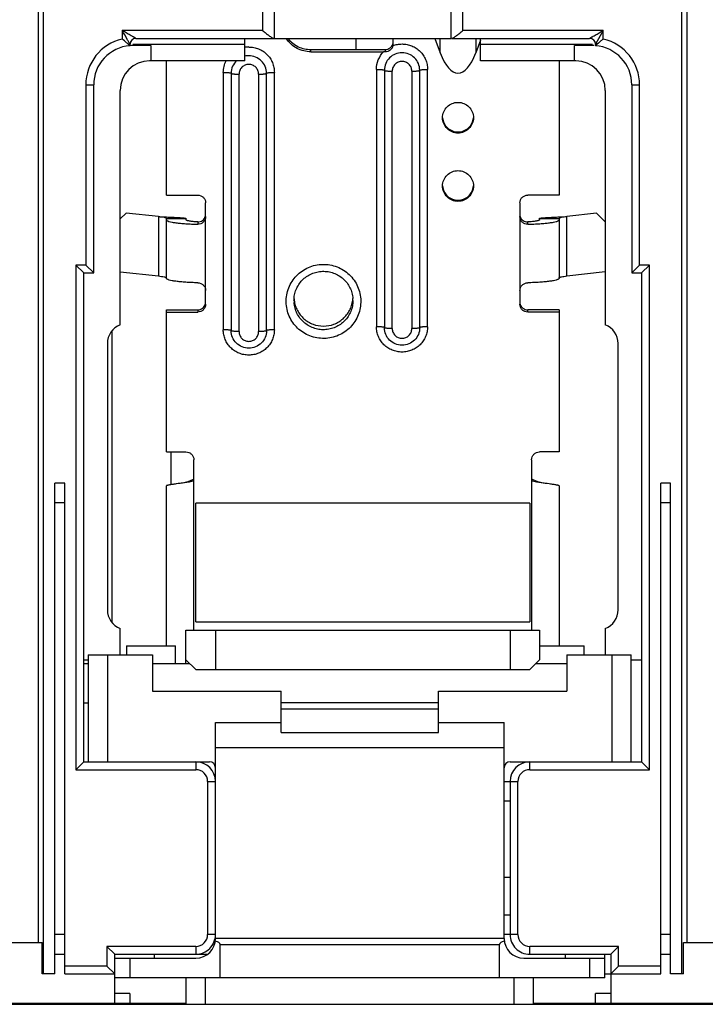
# Model space of a CAD drawing. Header units: millimetres. Extents: x 16 to 121, y 32 to 156.
# Tile 2 of 5: x 51 to 86, y 32 to 82. Entities that reach past the tile are written whole.
import ezdxf

# ---------------------------------------------------------------- set-up
doc = ezdxf.new("R2010")
doc.units = ezdxf.units.MM
doc.header["$LTSCALE"] = 12.224476
doc.layers.get('0').update_dxf_attribs({"linetype": 'CONTINUOUS'})

msp = doc.modelspace()

# ---------------------------------------------------------------- linework, layer by layer
at = {"color": 7}
for p, q in [((63.586, 81.324), (63.586, 87.124)), ((72.586, 81.324), (72.586, 87.124)), ((51.58, 35.274), (51.58, 82.824)), ((51.836, 33.674), (51.836, 82.824)), ((62.986, 82.824), (62.986, 81.724)), ((73.186, 81.724), (73.186, 82.824)), ((84.336, 33.674), (84.336, 82.824)), ((84.593, 82.824), (84.593, 35.274)), ((55.836, 81.724), (55.836, 81.29)), ((62.986, 81.724), (55.836, 81.724)), ((56.536, 81.324), (72.586, 81.324)), ((62.086, 80.174), (62.086, 81.324)), ((67.736, 81.324), (67.736, 80.755)), ((69.636, 81.036), (69.636, 81.324)), ((71.749, 81.324), (72.03, 80.585)), ((72.03, 80.585), (72.03, 81.324)), ((72.621, 81.324), (79.636, 81.324)), ((80.336, 81.724), (73.186, 81.724)), ((73.842, 81.324), (73.842, 80.585)), ((74.086, 80.174), (74.086, 81.324)), ((80.336, 81.724), (79.936, 81.024)), ((80.336, 81.29), (80.336, 81.724)), ((56.236, 81.024), (56.175, 81.131)), ((56.236, 80.948), (56.236, 81.024)), ((56.386, 81.024), (62.086, 81.024)), ((57.297, 80.954), (56.386, 80.954)), ((57.297, 80.954), (57.297, 80.174)), ((65.447, 80.755), (69.236, 80.755)), ((65.447, 80.639), (65.447, 80.755)), ((69.236, 80.755), (69.236, 80.638)), ((74.086, 81.226), (73.842, 80.585)), ((74.086, 81.024), (79.786, 81.024)), ((79.786, 80.954), (78.876, 80.954)), ((78.876, 80.174), (78.876, 80.954)), ((79.936, 81.024), (79.936, 80.948)), ((79.974, 80.982), (79.936, 80.948)), ((79.951, 80.961), (79.936, 80.948)), ((65.447, 80.639), (69.148, 80.639)), ((62.086, 80.174), (57.236, 80.174)), ((58.086, 73.339), (58.086, 80.174)), ((68.786, 79.745), (68.786, 66.634)), ((71.386, 66.634), (71.386, 79.745)), ((78.936, 80.174), (74.086, 80.174)), ((78.086, 80.174), (78.086, 73.339)), ((60.986, 79.591), (60.986, 66.481)), ((61.386, 79.545), (61.386, 66.434)), ((61.786, 66.387), (61.786, 79.498)), ((62.786, 79.499), (62.786, 66.387)), ((63.186, 66.434), (63.186, 79.545)), ((63.586, 66.48), (63.586, 79.591)), ((69.186, 79.699), (69.186, 66.588)), ((69.586, 66.541), (69.586, 79.652)), ((70.586, 79.653), (70.586, 66.541)), ((70.986, 66.588), (70.986, 79.699)), ((53.986, 78.954), (53.986, 69.774)), ((53.986, 78.954), (54.386, 78.954)), ((54.386, 69.374), (54.386, 78.954)), ((81.786, 78.954), (82.186, 78.954)), ((81.786, 78.954), (81.786, 69.374)), ((82.186, 69.774), (82.186, 78.954)), ((55.736, 66.724), (55.736, 78.674)), ((80.436, 78.674), (80.436, 66.724)), ((58.086, 73.339), (59.686, 73.339)), ((78.086, 73.339), (76.486, 73.339)), ((60.086, 67.777), (60.086, 72.941)), ((76.086, 72.941), (76.086, 67.777)), ((56.036, 72.424), (55.736, 72.124)), ((57.686, 72.242), (56.036, 72.424)), ((57.686, 72.242), (57.686, 69.221)), ((79.987, 72.42), (78.486, 72.245)), ((78.486, 69.224), (78.486, 72.245)), ((80.436, 71.97), (79.987, 72.42)), ((58.086, 72.151), (59.086, 72.151)), ((58.086, 69.101), (58.086, 72.151)), ((59.086, 72.151), (59.086, 72.081)), ((59.686, 71.975), (59.686, 71.854)), ((76.486, 71.854), (76.486, 71.975)), ((77.086, 72.151), (78.086, 72.151)), ((77.086, 72.081), (77.086, 72.151)), ((78.086, 72.151), (78.086, 69.101)), ((53.486, 69.774), (53.886, 69.374)), ((53.986, 69.774), (53.486, 69.774)), ((53.486, 69.774), (53.486, 44.074)), ((53.986, 69.774), (54.386, 69.374)), ((81.786, 69.374), (82.186, 69.774)), ((82.686, 69.774), (82.186, 69.774)), ((82.286, 69.374), (82.686, 69.774)), ((82.686, 44.074), (82.686, 69.774)), ((53.886, 69.374), (54.386, 69.374)), ((53.886, 44.474), (53.886, 69.374)), ((55.736, 69.437), (57.686, 69.221)), ((78.486, 69.224), (80.436, 69.452)), ((81.786, 69.374), (82.286, 69.374)), ((82.286, 69.374), (82.286, 44.474)), ((58.086, 67.495), (59.686, 67.495)), ((58.086, 60.256), (58.086, 67.495)), ((58.086, 67.379), (59.686, 67.379)), ((59.686, 67.495), (59.686, 67.379)), ((78.086, 67.495), (76.486, 67.495)), ((76.486, 67.379), (76.486, 67.495)), ((78.086, 67.379), (76.486, 67.379)), ((78.086, 67.495), (78.086, 60.256)), ((55.336, 51.585), (55.336, 66.413)), ((55.086, 65.787), (55.086, 52.21)), ((81.086, 52.21), (81.086, 65.787)), ((58.086, 60.256), (59.086, 60.256)), ((58.336, 58.591), (58.336, 60.256)), ((78.086, 60.256), (77.086, 60.256)), ((59.486, 51.176), (59.486, 59.858)), ((76.686, 59.858), (76.686, 51.176)), ((59.413, 58.836), (59.486, 58.882)), ((76.686, 58.882), (76.76, 58.836)), ((52.911, 58.674), (52.411, 58.674)), ((52.411, 33.674), (52.411, 58.674)), ((52.911, 33.674), (52.911, 58.674)), ((58.086, 50.374), (58.086, 58.531)), ((78.086, 58.531), (78.086, 50.374)), ((83.761, 58.674), (83.261, 58.674)), ((83.261, 33.674), (83.261, 58.674)), ((83.761, 33.674), (83.761, 58.674)), ((52.411, 57.674), (52.911, 57.674)), ((83.261, 57.674), (83.761, 57.674)), ((76.586, 57.652), (59.586, 57.652)), ((59.586, 51.61), (59.586, 57.652)), ((76.586, 57.652), (76.586, 51.61)), ((55.736, 49.924), (55.736, 51.274)), ((59.086, 51.176), (77.086, 51.176)), ((59.086, 49.474), (59.086, 51.176)), ((59.586, 51.61), (76.586, 51.61)), ((60.586, 51.176), (60.586, 49.176)), ((75.586, 51.176), (75.586, 49.176)), ((77.086, 51.176), (77.086, 49.676)), ((80.436, 51.274), (80.436, 49.924)), ((56.061, 50.374), (58.561, 50.374)), ((56.061, 50.374), (56.061, 49.924)), ((58.561, 49.474), (58.561, 50.374)), ((77.086, 50.374), (79.361, 50.374)), ((79.361, 49.924), (79.361, 50.374)), ((53.886, 49.674), (54.111, 49.674)), ((54.111, 49.924), (57.386, 49.924)), ((54.111, 49.924), (54.111, 44.474)), ((55.111, 44.474), (55.111, 49.924)), ((57.386, 49.924), (57.386, 48.074)), ((59.086, 49.676), (59.586, 49.176)), ((77.086, 49.676), (76.586, 49.176)), ((78.486, 49.924), (81.761, 49.924)), ((78.486, 49.924), (78.486, 48.074)), ((80.761, 49.924), (80.761, 44.474)), ((81.761, 44.474), (81.761, 49.924)), ((81.761, 49.674), (82.286, 49.674)), ((53.886, 49.474), (54.111, 49.474)), ((57.386, 49.474), (59.289, 49.474)), ((59.586, 49.176), (76.586, 49.176)), ((76.883, 49.474), (78.486, 49.474)), ((57.386, 48.074), (63.936, 48.074)), ((63.936, 45.974), (63.936, 48.074)), ((71.936, 48.074), (78.486, 48.074)), ((71.936, 45.974), (71.936, 48.074)), ((53.886, 47.474), (54.111, 47.474)), ((71.936, 47.474), (63.936, 47.474)), ((63.936, 47.174), (71.936, 47.174)), ((60.586, 46.474), (63.936, 46.474)), ((60.586, 35.474), (60.586, 46.474)), ((71.936, 46.474), (75.286, 46.474)), ((75.286, 35.474), (75.286, 46.474)), ((63.936, 45.974), (71.936, 45.974)), ((60.586, 45.204), (75.286, 45.204)), ((53.886, 44.474), (53.486, 44.074)), ((53.886, 44.474), (60.286, 44.474)), ((59.586, 44.474), (59.586, 44.074)), ((75.586, 44.474), (82.286, 44.474)), ((76.586, 44.074), (76.586, 44.474)), ((82.686, 44.074), (82.286, 44.474)), ((53.486, 44.074), (59.586, 44.074)), ((76.586, 44.074), (82.686, 44.074)), ((60.186, 43.474), (60.586, 43.474)), ((60.186, 43.474), (60.186, 35.674)), ((75.286, 43.474), (75.986, 43.474)), ((75.586, 43.474), (75.586, 35.674)), ((75.986, 35.674), (75.986, 43.474)), ((75.586, 42.474), (75.286, 42.474)), ((75.586, 38.574), (75.286, 38.574)), ((75.286, 36.674), (75.586, 36.674)), ((52.911, 35.674), (52.411, 35.674)), ((60.586, 35.674), (60.186, 35.674)), ((75.986, 35.674), (75.286, 35.674)), ((83.761, 35.674), (83.261, 35.674)), ((49.415, 35.274), (51.758, 35.274)), ((51.758, 33.674), (51.758, 35.274)), ((75.286, 35.474), (60.586, 35.474)), ((60.826, 35.174), (75.046, 35.174)), ((60.826, 33.474), (60.826, 35.174)), ((75.046, 33.474), (75.046, 35.174)), ((84.415, 35.274), (86.758, 35.274)), ((84.415, 33.674), (84.415, 35.274)), ((52.411, 34.674), (52.911, 34.674)), ((59.586, 35.074), (55.061, 35.074)), ((55.061, 35.074), (55.461, 34.674)), ((55.061, 35.074), (55.061, 34.074)), ((55.461, 34.674), (60.152, 34.674)), ((55.461, 32.174), (55.461, 34.674)), ((57.461, 34.674), (57.461, 34.474)), ((59.586, 35.074), (59.586, 34.674)), ((81.111, 35.074), (76.586, 35.074)), ((76.586, 34.674), (76.586, 35.074)), ((76.586, 34.674), (80.711, 34.674)), ((78.411, 34.474), (78.411, 34.674)), ((80.411, 33.474), (80.411, 34.674)), ((81.111, 35.074), (80.711, 34.674)), ((80.711, 34.674), (80.711, 32.174)), ((81.111, 34.074), (81.111, 35.074)), ((83.261, 34.674), (83.761, 34.674)), ((55.461, 34.474), (59.586, 34.474)), ((56.245, 33.474), (56.245, 34.474)), ((76.286, 34.474), (80.411, 34.474)), ((79.628, 34.474), (79.628, 33.474)), ((52.411, 33.674), (51.758, 33.674)), ((55.061, 34.074), (52.911, 34.074)), ((52.911, 33.674), (55.461, 33.674)), ((55.461, 33.674), (55.061, 34.074)), ((80.411, 33.674), (83.261, 33.674)), ((81.111, 34.074), (80.711, 33.674)), ((83.261, 34.074), (81.111, 34.074)), ((84.415, 33.674), (83.761, 33.674)), ((80.411, 33.474), (55.461, 33.474)), ((59.086, 33.474), (59.086, 32.124)), ((60.086, 32.124), (60.086, 33.474)), ((75.786, 33.474), (75.786, 32.124)), ((76.786, 32.124), (76.786, 33.474)), ((56.232, 32.674), (55.461, 32.674)), ((56.232, 32.674), (56.232, 32.174)), ((80.711, 32.674), (79.941, 32.674)), ((79.941, 32.174), (79.941, 32.674)), ((15.736, 32.124), (120.436, 32.124)), ((41.786, 32.174), (59.086, 32.174)), ((76.786, 32.174), (94.086, 32.174))]:
    msp.add_line(p, q, dxfattribs=at)
for points in [[(59.413, 58.836), (59.173, 58.741), (58.969, 58.692), (58.588, 58.627)], [(77.585, 58.627), (77.204, 58.692), (76.999, 58.741), (76.76, 58.836)]]:
    msp.add_lwpolyline(points, dxfattribs=at)
for centre, radius, start, end in [((56.386, 78.954), 2.4, 103.2487, 180), ((56.536, 81.024), 0.3, 90, 180), ((79.636, 81.024), 0.3, 360, 90), ((79.786, 78.954), 2.4, 0, 76.7514), ((56.386, 78.954), 2, 94.3012, 180), ((56.386, 78.954), 2, 90, 94.2517), ((62.287, 79.571), 1.312, 90.0196, 99.0553), ((69.241, 81.036), 0.396, 347.8622, 359.982), ((79.786, 78.954), 2, 87.6098, 90), ((79.786, 78.954), 2, 0, 85.6988), ((62.287, 79.528), 0.91, 90.0315, 103.1773), ((69.147, 73.606), 7.033, 89.2753, 89.9929), ((57.236, 78.674), 1.5, 90, 180), ((78.936, 78.674), 1.5, 0, 90), ((66.067, 67.972), 1.48, 180.0006, 184.0059), ((66.072, 68.159), 1.486, 183.7738, 186.9472), ((66.102, 68.159), 1.485, 353.0563, 356.8953), ((66.106, 67.972), 1.48, 0.0006, 4.0059), ((56.086, 65.787), 1, 110.4873, 180), ((80.086, 65.787), 1, 0, 69.5127), ((56.086, 52.21), 1, 180, 249.5127), ((80.086, 52.21), 1, 290.4873, 360), ((59.586, 43.474), 1, 0, 90), ((60.286, 44.174), 0.3, 0, 90), ((75.586, 44.174), 0.3, 90, 180), ((76.586, 43.474), 1, 90, 180), ((59.586, 43.474), 0.6, 359.9991, 90.0021), ((76.586, 43.474), 0.6, 89.9991, 180.0021), ((59.586, 35.674), 1, 270, 0.002), ((59.586, 35.674), 0.6, 269.9991, 0.0021), ((76.586, 35.674), 1, 179.9977, 270), ((76.586, 35.674), 0.6, 179.9991, 270.0021), ((59.586, 35.474), 1, 270, 360), ((76.286, 35.474), 1, 180, 270)]:
    msp.add_arc(centre, radius, start, end, dxfattribs=at)
for centre, major_axis, ratio, start_param, end_param in [((72.936, 83.886), (0, 4.33), 0.323297, 2.437793, 3.845393), ((59.473, 35.174), (1.353, 0), 0.221695, 0, 0.615174), ((76.4, 35.174), (1.353, 0), 0.221695, 2.526418, 3.141593)]:
    msp.add_ellipse(centre, major_axis=major_axis, ratio=ratio, start_param=start_param, end_param=end_param, dxfattribs=at)
for points, knots in [([(56.536, 81.324), (56.535, 81.324), (56.533, 81.326), (56.527, 81.329), (56.518, 81.334), (56.5, 81.344), (56.472, 81.36), (56.434, 81.382), (56.392, 81.406), (56.331, 81.441), (56.25, 81.487), (56.149, 81.545), (56.046, 81.604), (55.942, 81.664), (55.872, 81.704), (55.836, 81.724)], [0, 0, 0, 0, 0.00346, 0.011973, 0.025191, 0.042749, 0.088541, 0.143813, 0.204555, 0.269448, 0.407538, 0.551745, 0.699535, 0.849355, 1, 1, 1, 1]), ([(56.175, 81.131), (56.149, 81.176), (56.036, 81.373), (55.924, 81.571), (55.836, 81.724)], [0, 0, 0, 0, 0.227574, 1, 1, 1, 1]), ([(56.126, 81.047), (56.105, 81.066), (56.01, 81.149), (55.913, 81.229), (55.836, 81.29)], [0, 0, 0, 0, 0.225109, 1, 1, 1, 1]), ([(62.986, 81.724), (63.041, 81.679), (63.148, 81.592), (63.279, 81.487), (63.379, 81.413), (63.445, 81.368), (63.501, 81.337), (63.537, 81.324), (63.552, 81.324)], [0, 0, 0, 0, 0.303998, 0.592297, 0.723471, 0.83973, 0.934348, 1, 1, 1, 1]), ([(65.447, 80.639), (65.325, 80.639), (65.079, 80.669), (64.733, 80.801), (64.43, 81.013), (64.268, 81.2), (64.2, 81.301)], [0, 0, 0, 0, 0.25042, 0.500632, 0.750505, 1, 1, 1, 1]), ([(64.288, 81.299), (64.358, 81.214), (64.517, 81.06), (64.801, 80.887), (65.116, 80.779), (65.337, 80.755), (65.447, 80.755)], [0, 0, 0, 0, 0.249525, 0.499434, 0.749652, 1, 1, 1, 1]), ([(72.621, 81.324), (72.636, 81.324), (72.672, 81.337), (72.728, 81.368), (72.794, 81.413), (72.893, 81.487), (73.025, 81.592), (73.132, 81.679), (73.186, 81.724)], [0, 0, 0, 0, 0.065651, 0.160268, 0.276527, 0.407701, 0.696002, 1, 1, 1, 1]), ([(79.636, 81.324), (79.637, 81.324), (79.64, 81.326), (79.646, 81.329), (79.655, 81.334), (79.673, 81.344), (79.701, 81.36), (79.738, 81.382), (79.781, 81.406), (79.842, 81.441), (79.923, 81.487), (80.023, 81.545), (80.127, 81.604), (80.231, 81.664), (80.301, 81.704), (80.336, 81.724)], [0, 0, 0, 0, 0.003503, 0.012017, 0.025216, 0.042751, 0.088528, 0.14381, 0.204559, 0.269453, 0.40754, 0.551747, 0.699536, 0.849355, 1, 1, 1, 1]), ([(80.336, 81.29), (80.296, 81.258), (80.165, 81.152), (80.037, 81.041), (79.951, 80.961)], [0, 0, 0, 0, 0.302947, 1, 1, 1, 1]), ([(56.236, 80.948), (56.235, 80.948), (56.233, 80.952), (56.227, 80.956), (56.217, 80.966), (56.204, 80.977), (56.188, 80.992), (56.162, 81.016), (56.141, 81.034), (56.126, 81.047)], [0, 0, 0, 0, 0.019399, 0.075483, 0.165088, 0.28505, 0.432079, 0.602629, 1, 1, 1, 1]), ([(62.286, 80.882), (62.371, 80.882), (62.542, 80.866), (62.787, 80.792), (63.013, 80.672), (63.211, 80.51), (63.374, 80.313), (63.495, 80.088), (63.57, 79.845), (63.586, 79.675), (63.586, 79.591)], [0, 0, 0, 0, 0.125379, 0.25079, 0.376001, 0.501088, 0.626009, 0.750749, 0.875453, 1, 1, 1, 1]), ([(69.236, 80.755), (69.279, 80.755), (69.365, 80.769), (69.481, 80.829), (69.571, 80.923), (69.609, 81.001), (69.621, 81.042)], [0, 0, 0, 0, 0.250632, 0.500918, 0.75069, 1, 1, 1, 1]), ([(69.628, 80.953), (69.618, 80.909), (69.584, 80.823), (69.493, 80.718), (69.372, 80.651), (69.281, 80.638), (69.236, 80.638)], [0, 0, 0, 0, 0.250991, 0.501885, 0.751602, 1, 1, 1, 1]), ([(69.628, 80.953), (69.701, 80.98), (69.852, 81.022), (70.008, 81.036), (70.086, 81.036)], [0, 0, 0, 0, 0.499893, 1, 1, 1, 1]), ([(70.086, 81.036), (70.171, 81.036), (70.342, 81.02), (70.587, 80.946), (70.813, 80.826), (71.011, 80.664), (71.174, 80.467), (71.295, 80.242), (71.37, 79.999), (71.386, 79.829), (71.386, 79.745)], [0, 0, 0, 0, 0.125379, 0.25079, 0.376001, 0.501088, 0.626009, 0.750749, 0.875454, 1, 1, 1, 1]), ([(63.186, 79.545), (63.186, 79.661), (63.139, 79.896), (62.939, 80.193), (62.64, 80.392), (62.403, 80.438), (62.286, 80.438)], [0, 0, 0, 0, 0.249234, 0.498891, 0.749198, 1, 1, 1, 1]), ([(68.786, 79.745), (68.786, 79.909), (68.85, 80.239), (69.034, 80.521), (69.148, 80.639)], [0, 0, 0, 0, 0.499559, 1, 1, 1, 1]), ([(70.086, 80.592), (69.969, 80.592), (69.733, 80.546), (69.434, 80.347), (69.233, 80.05), (69.186, 79.815), (69.186, 79.699)], [0, 0, 0, 0, 0.250802, 0.501109, 0.750766, 1, 1, 1, 1]), ([(70.986, 79.699), (70.986, 79.815), (70.939, 80.05), (70.739, 80.347), (70.44, 80.546), (70.203, 80.592), (70.086, 80.592)], [0, 0, 0, 0, 0.249234, 0.498891, 0.749198, 1, 1, 1, 1]), ([(60.986, 79.591), (60.986, 79.693), (61.011, 79.897), (61.083, 80.09), (61.13, 80.181)], [0, 0, 0, 0, 0.499764, 1, 1, 1, 1]), ([(61.67, 80.195), (61.581, 80.113), (61.437, 79.91), (61.386, 79.665), (61.386, 79.545)], [0, 0, 0, 0, 0.50046, 1, 1, 1, 1]), ([(62.286, 79.995), (62.221, 79.995), (62.09, 79.969), (61.924, 79.858), (61.812, 79.693), (61.786, 79.563), (61.786, 79.498)], [0, 0, 0, 0, 0.25082, 0.501109, 0.750749, 1, 1, 1, 1]), ([(62.786, 79.499), (62.786, 79.563), (62.76, 79.694), (62.649, 79.859), (62.483, 79.969), (62.351, 79.995), (62.286, 79.995)], [0, 0, 0, 0, 0.249254, 0.498889, 0.74918, 1, 1, 1, 1]), ([(68.786, 79.745), (68.837, 79.745), (68.912, 79.743), (69.006, 79.738), (69.066, 79.732), (69.115, 79.725), (69.148, 79.719), (69.168, 79.713), (69.179, 79.708), (69.186, 79.703), (69.186, 79.699)], [0, 0, 0, 0, 0.375641, 0.545577, 0.694898, 0.81817, 0.910953, 0.94507, 0.970847, 1, 1, 1, 1]), ([(70.086, 80.149), (70.021, 80.149), (69.89, 80.123), (69.724, 80.012), (69.612, 79.847), (69.586, 79.717), (69.586, 79.652)], [0, 0, 0, 0, 0.25082, 0.501109, 0.750749, 1, 1, 1, 1]), ([(70.586, 79.653), (70.586, 79.717), (70.56, 79.848), (70.449, 80.013), (70.283, 80.123), (70.151, 80.149), (70.086, 80.149)], [0, 0, 0, 0, 0.249254, 0.498889, 0.74918, 1, 1, 1, 1]), ([(70.986, 79.699), (70.986, 79.703), (70.994, 79.708), (71.004, 79.713), (71.025, 79.719), (71.058, 79.725), (71.107, 79.732), (71.167, 79.738), (71.261, 79.743), (71.335, 79.745), (71.386, 79.745)], [0, 0, 0, 0, 0.029153, 0.05493, 0.089047, 0.18183, 0.305102, 0.454423, 0.624359, 1, 1, 1, 1]), ([(60.986, 79.591), (61.037, 79.591), (61.112, 79.589), (61.206, 79.584), (61.266, 79.578), (61.315, 79.571), (61.348, 79.565), (61.368, 79.559), (61.379, 79.554), (61.386, 79.549), (61.386, 79.545)], [0, 0, 0, 0, 0.375641, 0.545577, 0.694898, 0.81817, 0.910953, 0.94507, 0.970847, 1, 1, 1, 1]), ([(61.386, 79.545), (61.386, 79.541), (61.394, 79.535), (61.404, 79.531), (61.425, 79.524), (61.458, 79.518), (61.507, 79.511), (61.567, 79.505), (61.661, 79.5), (61.735, 79.498), (61.786, 79.498)], [0, 0, 0, 0, 0.029153, 0.05493, 0.089047, 0.18183, 0.305102, 0.454423, 0.624359, 1, 1, 1, 1]), ([(62.786, 79.498), (62.837, 79.498), (62.912, 79.5), (63.006, 79.505), (63.066, 79.511), (63.115, 79.518), (63.148, 79.524), (63.168, 79.531), (63.179, 79.535), (63.186, 79.541), (63.186, 79.545)], [0, 0, 0, 0, 0.375641, 0.545577, 0.694898, 0.81817, 0.910953, 0.94507, 0.970847, 1, 1, 1, 1]), ([(63.186, 79.545), (63.186, 79.549), (63.194, 79.554), (63.204, 79.559), (63.225, 79.565), (63.258, 79.571), (63.307, 79.578), (63.367, 79.584), (63.461, 79.589), (63.535, 79.591), (63.586, 79.591)], [0, 0, 0, 0, 0.029153, 0.05493, 0.089047, 0.18183, 0.305102, 0.454423, 0.624359, 1, 1, 1, 1]), ([(69.186, 79.699), (69.186, 79.695), (69.194, 79.689), (69.204, 79.685), (69.225, 79.678), (69.258, 79.672), (69.307, 79.665), (69.367, 79.659), (69.461, 79.654), (69.535, 79.652), (69.586, 79.652)], [0, 0, 0, 0, 0.029153, 0.05493, 0.089047, 0.18183, 0.305102, 0.454423, 0.624359, 1, 1, 1, 1]), ([(70.586, 79.652), (70.637, 79.652), (70.712, 79.654), (70.806, 79.659), (70.866, 79.665), (70.915, 79.672), (70.948, 79.678), (70.968, 79.685), (70.979, 79.689), (70.986, 79.695), (70.986, 79.699)], [0, 0, 0, 0, 0.375641, 0.545577, 0.694898, 0.81817, 0.910953, 0.94507, 0.970847, 1, 1, 1, 1]), ([(72.149, 77.28), (72.149, 77.382), (72.19, 77.588), (72.365, 77.848), (72.627, 78.022), (72.936, 78.083), (73.245, 78.022), (73.507, 77.848), (73.683, 77.588), (73.724, 77.382), (73.724, 77.28)], [0, 0, 0, 0, 0.124623, 0.249444, 0.374601, 0.499991, 0.625382, 0.750543, 0.875372, 1, 1, 1, 1]), ([(73.724, 77.28), (73.724, 77.178), (73.683, 76.972), (73.507, 76.712), (73.245, 76.539), (72.936, 76.478), (72.628, 76.539), (72.365, 76.712), (72.19, 76.972), (72.149, 77.178), (72.149, 77.28)], [0, 0, 0, 0, 0.124623, 0.249444, 0.374601, 0.499991, 0.625382, 0.750543, 0.875372, 1, 1, 1, 1]), ([(72.151, 77.281), (72.158, 77.184), (72.21, 76.991), (72.388, 76.751), (72.642, 76.593), (72.936, 76.538), (73.231, 76.593), (73.485, 76.751), (73.663, 76.991), (73.715, 77.184), (73.722, 77.281)], [0, 0, 0, 0, 0.124661, 0.249486, 0.374631, 0.499991, 0.625351, 0.750499, 0.875333, 1, 1, 1, 1]), ([(72.149, 73.804), (72.149, 73.906), (72.19, 74.112), (72.365, 74.371), (72.627, 74.545), (72.936, 74.606), (73.245, 74.545), (73.507, 74.371), (73.683, 74.112), (73.724, 73.906), (73.724, 73.804)], [0, 0, 0, 0, 0.124623, 0.249444, 0.374601, 0.499991, 0.625382, 0.750543, 0.875372, 1, 1, 1, 1]), ([(73.724, 73.804), (73.724, 73.702), (73.683, 73.496), (73.507, 73.236), (73.245, 73.062), (72.936, 73.001), (72.628, 73.062), (72.365, 73.236), (72.19, 73.496), (72.149, 73.702), (72.149, 73.804)], [0, 0, 0, 0, 0.124623, 0.249444, 0.374601, 0.499991, 0.625382, 0.750543, 0.875372, 1, 1, 1, 1]), ([(72.151, 73.805), (72.158, 73.708), (72.21, 73.515), (72.388, 73.275), (72.642, 73.117), (72.936, 73.061), (73.231, 73.117), (73.485, 73.275), (73.663, 73.515), (73.715, 73.708), (73.722, 73.805)], [0, 0, 0, 0, 0.124661, 0.249486, 0.374631, 0.499991, 0.625351, 0.750499, 0.875333, 1, 1, 1, 1]), ([(59.686, 73.339), (59.738, 73.339), (59.844, 73.318), (59.976, 73.23), (60.066, 73.098), (60.086, 72.993), (60.086, 72.941)], [0, 0, 0, 0, 0.25082, 0.501109, 0.750749, 1, 1, 1, 1]), ([(76.086, 72.941), (76.086, 72.993), (76.107, 73.098), (76.196, 73.23), (76.329, 73.318), (76.434, 73.339), (76.486, 73.339)], [0, 0, 0, 0, 0.249252, 0.498891, 0.74918, 1, 1, 1, 1]), ([(57.686, 72.242), (57.777, 72.238), (57.956, 72.231), (58.215, 72.22), (58.42, 72.21), (58.572, 72.202), (58.673, 72.197), (58.765, 72.191), (58.847, 72.185), (58.917, 72.18), (58.976, 72.174), (59.022, 72.169), (59.055, 72.164), (59.075, 72.159), (59.084, 72.155), (59.086, 72.152), (59.086, 72.151)], [0, 0, 0, 0, 0.194378, 0.381449, 0.553761, 0.632358, 0.704892, 0.770637, 0.828994, 0.879398, 0.921366, 0.954545, 0.978627, 0.993522, 0.997651, 1, 1, 1, 1]), ([(58.086, 72.151), (58.086, 72.156), (58.079, 72.163), (58.068, 72.169), (58.048, 72.177), (58.015, 72.186), (57.943, 72.203), (57.832, 72.221), (57.737, 72.234), (57.686, 72.242)], [0, 0, 0, 0, 0.033019, 0.059737, 0.094397, 0.187482, 0.310346, 0.627423, 1, 1, 1, 1]), ([(59.686, 71.975), (59.727, 71.973), (59.812, 71.982), (59.928, 72.038), (60.02, 72.131), (60.059, 72.211), (60.071, 72.252)], [0, 0, 0, 0, 0.241132, 0.490516, 0.744429, 1, 1, 1, 1]), ([(60.086, 72.246), (60.086, 72.194), (60.065, 72.089), (59.976, 71.957), (59.842, 71.871), (59.738, 71.852), (59.686, 71.854)], [0, 0, 0, 0, 0.250889, 0.501614, 0.751578, 1, 1, 1, 1]), ([(76.486, 71.854), (76.435, 71.852), (76.33, 71.871), (76.197, 71.957), (76.108, 72.089), (76.086, 72.194), (76.086, 72.246)], [0, 0, 0, 0, 0.248426, 0.498393, 0.749116, 1, 1, 1, 1]), ([(76.102, 72.252), (76.114, 72.211), (76.152, 72.131), (76.245, 72.038), (76.361, 71.982), (76.446, 71.973), (76.486, 71.975)], [0, 0, 0, 0, 0.255578, 0.509493, 0.758873, 1, 1, 1, 1]), ([(77.086, 72.151), (77.086, 72.152), (77.089, 72.155), (77.098, 72.159), (77.118, 72.164), (77.151, 72.169), (77.197, 72.175), (77.256, 72.181), (77.326, 72.186), (77.408, 72.192), (77.536, 72.2), (77.719, 72.21), (77.958, 72.222), (78.217, 72.233), (78.395, 72.241), (78.486, 72.245)], [0, 0, 0, 0, 0.002399, 0.006556, 0.02148, 0.045577, 0.078763, 0.120733, 0.171135, 0.229487, 0.295224, 0.446333, 0.618618, 0.805656, 1, 1, 1, 1]), ([(78.486, 72.245), (78.435, 72.237), (78.341, 72.223), (78.23, 72.204), (78.158, 72.188), (78.124, 72.178), (78.104, 72.169), (78.093, 72.163), (78.086, 72.156), (78.086, 72.151)], [0, 0, 0, 0, 0.372085, 0.688819, 0.811622, 0.904762, 0.939513, 0.966385, 1, 1, 1, 1]), ([(58.086, 72.081), (58.086, 72.078), (58.087, 72.074), (58.089, 72.07), (58.089, 72.069)], [0, 0, 0, 0, 0.738537, 1, 1, 1, 1]), ([(58.089, 72.069), (58.093, 72.061), (58.107, 72.046), (58.137, 72.028), (58.179, 72.01), (58.261, 71.984), (58.393, 71.956), (58.585, 71.926), (58.817, 71.9), (59.084, 71.879), (59.377, 71.863), (59.581, 71.856), (59.686, 71.854)], [0, 0, 0, 0, 0.015088, 0.036302, 0.064577, 0.100173, 0.193049, 0.313356, 0.458218, 0.623886, 0.806153, 1, 1, 1, 1]), ([(59.686, 71.975), (59.608, 71.979), (59.496, 71.986), (59.356, 72.001), (59.27, 72.013), (59.199, 72.027), (59.146, 72.041), (59.112, 72.054), (59.094, 72.066), (59.089, 72.072), (59.088, 72.075)], [0, 0, 0, 0, 0.383741, 0.5483, 0.690424, 0.807719, 0.898463, 0.961779, 0.983647, 1, 1, 1, 1]), ([(77.085, 72.075), (77.084, 72.072), (77.078, 72.066), (77.061, 72.054), (77.027, 72.041), (76.974, 72.027), (76.903, 72.013), (76.817, 72.001), (76.677, 71.986), (76.565, 71.979), (76.486, 71.975)], [0, 0, 0, 0, 0.016353, 0.038221, 0.101537, 0.192281, 0.309576, 0.4517, 0.616259, 1, 1, 1, 1]), ([(76.486, 71.854), (76.592, 71.856), (76.796, 71.863), (77.089, 71.879), (77.356, 71.9), (77.588, 71.926), (77.78, 71.956), (77.912, 71.984), (77.993, 72.01), (78.036, 72.028), (78.066, 72.046), (78.08, 72.061), (78.084, 72.069)], [0, 0, 0, 0, 0.193847, 0.376114, 0.541782, 0.686644, 0.806951, 0.899827, 0.935423, 0.963698, 0.984912, 1, 1, 1, 1]), ([(78.084, 72.069), (78.084, 72.07), (78.086, 72.074), (78.086, 72.078), (78.086, 72.081)], [0, 0, 0, 0, 0.261463, 1, 1, 1, 1]), ([(64.191, 67.795), (64.182, 67.918), (64.19, 68.166), (64.273, 68.529), (64.427, 68.869), (64.644, 69.172), (64.916, 69.428), (65.234, 69.626), (65.584, 69.758), (65.954, 69.82), (66.328, 69.81), (66.694, 69.727), (67.036, 69.574), (67.341, 69.359), (67.599, 69.088), (67.798, 68.773), (67.931, 68.425), (67.973, 68.18), (67.982, 68.057)], [0, 0, 0, 0, 0.062277, 0.124604, 0.186955, 0.249386, 0.311896, 0.374488, 0.437146, 0.499845, 0.562555, 0.625245, 0.687886, 0.750455, 0.812946, 0.875349, 0.93771, 1, 1, 1, 1]), ([(57.686, 69.221), (57.737, 69.214), (57.832, 69.2), (57.943, 69.182), (58.015, 69.166), (58.048, 69.157), (58.068, 69.148), (58.079, 69.142), (58.086, 69.135), (58.086, 69.131)], [0, 0, 0, 0, 0.372577, 0.689654, 0.812518, 0.905603, 0.940263, 0.966981, 1, 1, 1, 1]), ([(64.586, 67.972), (64.586, 68.067), (64.605, 68.257), (64.687, 68.532), (64.82, 68.787), (65, 69.011), (65.22, 69.197), (65.472, 69.339), (65.747, 69.43), (66.034, 69.467), (66.323, 69.45), (66.603, 69.378), (66.865, 69.254), (67.097, 69.083), (67.292, 68.872), (67.443, 68.627), (67.544, 68.358), (67.576, 68.17), (67.583, 68.075)], [0, 0, 0, 0, 0.062137, 0.124371, 0.186657, 0.249075, 0.311622, 0.37429, 0.437054, 0.499876, 0.562706, 0.625496, 0.688203, 0.750796, 0.813261, 0.875588, 0.93785, 1, 1, 1, 1]), ([(78.086, 69.131), (78.086, 69.135), (78.093, 69.142), (78.104, 69.149), (78.124, 69.157), (78.158, 69.167), (78.23, 69.184), (78.341, 69.202), (78.435, 69.216), (78.486, 69.224)], [0, 0, 0, 0, 0.033615, 0.060487, 0.095238, 0.188378, 0.311181, 0.627915, 1, 1, 1, 1]), ([(58.089, 69.089), (58.089, 69.09), (58.087, 69.094), (58.086, 69.098), (58.086, 69.101)], [0, 0, 0, 0, 0.261463, 1, 1, 1, 1]), ([(59.686, 68.874), (59.581, 68.876), (59.377, 68.883), (59.084, 68.899), (58.817, 68.921), (58.585, 68.946), (58.393, 68.976), (58.261, 69.005), (58.179, 69.031), (58.137, 69.049), (58.107, 69.067), (58.093, 69.082), (58.089, 69.089)], [0, 0, 0, 0, 0.193847, 0.376114, 0.541782, 0.686644, 0.806951, 0.899827, 0.935423, 0.963698, 0.984912, 1, 1, 1, 1]), ([(59.686, 68.874), (59.738, 68.873), (59.843, 68.85), (59.976, 68.762), (60.065, 68.629), (60.086, 68.524), (60.086, 68.472)], [0, 0, 0, 0, 0.248894, 0.499978, 0.750367, 1, 1, 1, 1]), ([(76.086, 68.472), (76.086, 68.524), (76.108, 68.629), (76.197, 68.762), (76.33, 68.85), (76.435, 68.873), (76.486, 68.874)], [0, 0, 0, 0, 0.249637, 0.500029, 0.751111, 1, 1, 1, 1]), ([(78.084, 69.089), (78.08, 69.082), (78.066, 69.067), (78.036, 69.049), (77.993, 69.031), (77.912, 69.005), (77.78, 68.976), (77.588, 68.946), (77.356, 68.921), (77.089, 68.899), (76.796, 68.883), (76.592, 68.876), (76.486, 68.874)], [0, 0, 0, 0, 0.015088, 0.036302, 0.064577, 0.100173, 0.193049, 0.313356, 0.458218, 0.623886, 0.806153, 1, 1, 1, 1]), ([(78.086, 69.101), (78.086, 69.098), (78.086, 69.094), (78.084, 69.09), (78.084, 69.089)], [0, 0, 0, 0, 0.738537, 1, 1, 1, 1]), ([(59.686, 67.495), (59.729, 67.495), (59.815, 67.509), (59.931, 67.57), (60.021, 67.663), (60.059, 67.742), (60.071, 67.782)], [0, 0, 0, 0, 0.250632, 0.500918, 0.75069, 1, 1, 1, 1]), ([(60.086, 67.777), (60.086, 67.725), (60.066, 67.62), (59.976, 67.488), (59.844, 67.4), (59.738, 67.379), (59.686, 67.379)], [0, 0, 0, 0, 0.249252, 0.498891, 0.74918, 1, 1, 1, 1]), ([(67.982, 68.057), (67.99, 67.934), (67.983, 67.685), (67.9, 67.322), (67.746, 66.982), (67.529, 66.679), (67.256, 66.423), (66.939, 66.225), (66.589, 66.093), (66.219, 66.031), (65.845, 66.042), (65.479, 66.125), (65.137, 66.277), (64.832, 66.492), (64.574, 66.763), (64.375, 67.079), (64.241, 67.426), (64.2, 67.672), (64.191, 67.795)], [0, 0, 0, 0, 0.062277, 0.124604, 0.186955, 0.249386, 0.311896, 0.374488, 0.437146, 0.499845, 0.562555, 0.625245, 0.687886, 0.750455, 0.812946, 0.875349, 0.93771, 1, 1, 1, 1]), ([(67.586, 67.972), (67.586, 67.877), (67.568, 67.686), (67.486, 67.41), (67.352, 67.155), (67.172, 66.93), (66.952, 66.744), (66.7, 66.602), (66.426, 66.511), (66.139, 66.474), (65.85, 66.491), (65.57, 66.563), (65.309, 66.687), (65.076, 66.858), (64.881, 67.07), (64.73, 67.315), (64.629, 67.584), (64.597, 67.774), (64.59, 67.869)], [0, 0, 0, 0, 0.062268, 0.124612, 0.186975, 0.249425, 0.311954, 0.374558, 0.437222, 0.499923, 0.562629, 0.625309, 0.687937, 0.750495, 0.812974, 0.875362, 0.937724, 1, 1, 1, 1]), ([(64.597, 67.979), (64.608, 67.89), (64.646, 67.712), (64.751, 67.462), (64.899, 67.234), (65.086, 67.037), (65.306, 66.876), (65.633, 66.718), (66.086, 66.635), (66.54, 66.718), (66.867, 66.876), (67.087, 67.037), (67.274, 67.234), (67.422, 67.462), (67.527, 67.713), (67.565, 67.89), (67.576, 67.979)], [0, 0, 0, 0, 0.062389, 0.124774, 0.187229, 0.249756, 0.312357, 0.375029, 0.499993, 0.624957, 0.68763, 0.750233, 0.812763, 0.87522, 0.937609, 1, 1, 1, 1]), ([(76.486, 67.379), (76.434, 67.379), (76.329, 67.4), (76.196, 67.488), (76.107, 67.62), (76.086, 67.725), (76.086, 67.777)], [0, 0, 0, 0, 0.25082, 0.501109, 0.750749, 1, 1, 1, 1]), ([(76.102, 67.782), (76.114, 67.742), (76.151, 67.663), (76.242, 67.57), (76.357, 67.509), (76.444, 67.495), (76.486, 67.495)], [0, 0, 0, 0, 0.24931, 0.499083, 0.749368, 1, 1, 1, 1]), ([(62.286, 65.189), (62.201, 65.189), (62.031, 65.206), (61.786, 65.28), (61.56, 65.4), (61.361, 65.561), (61.199, 65.758), (61.078, 65.983), (61.003, 66.227), (60.986, 66.396), (60.986, 66.481)], [0, 0, 0, 0, 0.125379, 0.25079, 0.376001, 0.501088, 0.626009, 0.750749, 0.875453, 1, 1, 1, 1]), ([(61.386, 66.434), (61.386, 66.438), (61.379, 66.443), (61.368, 66.448), (61.348, 66.454), (61.315, 66.461), (61.266, 66.468), (61.206, 66.473), (61.112, 66.479), (61.037, 66.48), (60.986, 66.48)], [0, 0, 0, 0, 0.029153, 0.05493, 0.089047, 0.18183, 0.305102, 0.454423, 0.624359, 1, 1, 1, 1]), ([(62.286, 65.537), (62.169, 65.537), (61.933, 65.584), (61.634, 65.783), (61.433, 66.081), (61.386, 66.317), (61.386, 66.434)], [0, 0, 0, 0, 0.250266, 0.500349, 0.750229, 1, 1, 1, 1]), ([(61.786, 66.387), (61.735, 66.387), (61.661, 66.389), (61.567, 66.395), (61.507, 66.4), (61.458, 66.407), (61.425, 66.414), (61.404, 66.42), (61.394, 66.424), (61.386, 66.43), (61.386, 66.434)], [0, 0, 0, 0, 0.375641, 0.545577, 0.694898, 0.81817, 0.910953, 0.94507, 0.970847, 1, 1, 1, 1]), ([(61.786, 66.387), (61.786, 66.322), (61.813, 66.192), (61.924, 66.027), (62.09, 65.917), (62.221, 65.891), (62.286, 65.891)], [0, 0, 0, 0, 0.249254, 0.498889, 0.74918, 1, 1, 1, 1]), ([(63.586, 66.48), (63.586, 66.396), (63.57, 66.227), (63.495, 65.983), (63.374, 65.758), (63.211, 65.561), (63.013, 65.4), (62.787, 65.28), (62.542, 65.206), (62.371, 65.189), (62.286, 65.189)], [0, 0, 0, 0, 0.124546, 0.249251, 0.373991, 0.498912, 0.623999, 0.74921, 0.874621, 1, 1, 1, 1]), ([(63.186, 66.434), (63.186, 66.317), (63.139, 66.081), (62.939, 65.783), (62.64, 65.584), (62.403, 65.537), (62.286, 65.537)], [0, 0, 0, 0, 0.249771, 0.499651, 0.749734, 1, 1, 1, 1]), ([(62.286, 65.891), (62.351, 65.891), (62.483, 65.917), (62.649, 66.027), (62.76, 66.192), (62.786, 66.323), (62.786, 66.387)], [0, 0, 0, 0, 0.25082, 0.501109, 0.750749, 1, 1, 1, 1]), ([(63.186, 66.434), (63.186, 66.43), (63.179, 66.424), (63.168, 66.42), (63.148, 66.414), (63.115, 66.407), (63.066, 66.4), (63.006, 66.395), (62.912, 66.389), (62.837, 66.387), (62.786, 66.387)], [0, 0, 0, 0, 0.029153, 0.05493, 0.089047, 0.18183, 0.305102, 0.454423, 0.624359, 1, 1, 1, 1]), ([(63.586, 66.48), (63.535, 66.48), (63.461, 66.479), (63.367, 66.473), (63.307, 66.468), (63.258, 66.461), (63.225, 66.454), (63.204, 66.448), (63.194, 66.443), (63.186, 66.438), (63.186, 66.434)], [0, 0, 0, 0, 0.375641, 0.545577, 0.694898, 0.81817, 0.910953, 0.94507, 0.970847, 1, 1, 1, 1]), ([(69.186, 66.588), (69.186, 66.592), (69.179, 66.597), (69.168, 66.602), (69.148, 66.608), (69.115, 66.615), (69.066, 66.622), (69.006, 66.627), (68.912, 66.633), (68.837, 66.634), (68.786, 66.634)], [0, 0, 0, 0, 0.029153, 0.05493, 0.089047, 0.18183, 0.305102, 0.454423, 0.624359, 1, 1, 1, 1]), ([(70.086, 65.343), (70.002, 65.343), (69.831, 65.36), (69.586, 65.434), (69.36, 65.554), (69.161, 65.715), (68.999, 65.912), (68.878, 66.137), (68.803, 66.381), (68.786, 66.55), (68.786, 66.634)], [0, 0, 0, 0, 0.125379, 0.25079, 0.376001, 0.501088, 0.626009, 0.750749, 0.875453, 1, 1, 1, 1]), ([(70.086, 65.691), (69.969, 65.691), (69.733, 65.738), (69.434, 65.937), (69.233, 66.235), (69.186, 66.471), (69.186, 66.588)], [0, 0, 0, 0, 0.250266, 0.500349, 0.750229, 1, 1, 1, 1]), ([(69.586, 66.541), (69.535, 66.541), (69.461, 66.543), (69.367, 66.549), (69.307, 66.554), (69.258, 66.561), (69.225, 66.568), (69.204, 66.574), (69.194, 66.578), (69.186, 66.584), (69.186, 66.588)], [0, 0, 0, 0, 0.375641, 0.545577, 0.694898, 0.81817, 0.910953, 0.94507, 0.970847, 1, 1, 1, 1]), ([(69.586, 66.541), (69.586, 66.477), (69.612, 66.346), (69.724, 66.181), (69.89, 66.071), (70.021, 66.045), (70.086, 66.045)], [0, 0, 0, 0, 0.249252, 0.498891, 0.74918, 1, 1, 1, 1]), ([(71.386, 66.634), (71.386, 66.55), (71.37, 66.381), (71.295, 66.137), (71.174, 65.912), (71.011, 65.715), (70.813, 65.554), (70.587, 65.434), (70.342, 65.36), (70.171, 65.343), (70.086, 65.343)], [0, 0, 0, 0, 0.124546, 0.249251, 0.373991, 0.498912, 0.623999, 0.74921, 0.874621, 1, 1, 1, 1]), ([(70.986, 66.588), (70.986, 66.471), (70.939, 66.235), (70.739, 65.937), (70.44, 65.738), (70.203, 65.691), (70.086, 65.691)], [0, 0, 0, 0, 0.249771, 0.499651, 0.749734, 1, 1, 1, 1]), ([(70.086, 66.045), (70.151, 66.045), (70.283, 66.071), (70.449, 66.181), (70.56, 66.346), (70.586, 66.477), (70.586, 66.541)], [0, 0, 0, 0, 0.25082, 0.501109, 0.750749, 1, 1, 1, 1]), ([(70.986, 66.588), (70.986, 66.584), (70.979, 66.578), (70.968, 66.574), (70.948, 66.568), (70.915, 66.561), (70.866, 66.554), (70.806, 66.549), (70.712, 66.543), (70.637, 66.541), (70.586, 66.541)], [0, 0, 0, 0, 0.029153, 0.05493, 0.089047, 0.18183, 0.305102, 0.454423, 0.624359, 1, 1, 1, 1]), ([(71.386, 66.634), (71.335, 66.634), (71.261, 66.633), (71.167, 66.627), (71.107, 66.622), (71.058, 66.615), (71.025, 66.608), (71.004, 66.602), (70.994, 66.597), (70.986, 66.592), (70.986, 66.588)], [0, 0, 0, 0, 0.375641, 0.545577, 0.694898, 0.81817, 0.910953, 0.94507, 0.970847, 1, 1, 1, 1]), ([(59.086, 60.256), (59.138, 60.256), (59.244, 60.235), (59.376, 60.147), (59.466, 60.015), (59.486, 59.91), (59.486, 59.858)], [0, 0, 0, 0, 0.25082, 0.501109, 0.750749, 1, 1, 1, 1]), ([(76.686, 59.858), (76.686, 59.91), (76.707, 60.015), (76.796, 60.147), (76.929, 60.235), (77.034, 60.256), (77.086, 60.256)], [0, 0, 0, 0, 0.249252, 0.498891, 0.74918, 1, 1, 1, 1]), ([(59.486, 58.766), (59.327, 58.737), (59.028, 58.689), (58.728, 58.647), (58.588, 58.627)], [0, 0, 0, 0, 0.532834, 1, 1, 1, 1]), ([(77.585, 58.627), (77.445, 58.647), (77.145, 58.689), (76.845, 58.737), (76.686, 58.766)], [0, 0, 0, 0, 0.467166, 1, 1, 1, 1]), ([(58.588, 58.627), (58.55, 58.622), (58.48, 58.612), (58.381, 58.598), (58.295, 58.585), (58.223, 58.574), (58.166, 58.563), (58.128, 58.554), (58.106, 58.546), (58.095, 58.541), (58.086, 58.535), (58.086, 58.531)], [0, 0, 0, 0, 0.219171, 0.414748, 0.584589, 0.726705, 0.839654, 0.922376, 0.952293, 0.974764, 1, 1, 1, 1]), ([(78.086, 58.531), (78.086, 58.535), (78.078, 58.541), (78.067, 58.546), (78.044, 58.554), (78.007, 58.563), (77.95, 58.574), (77.878, 58.585), (77.792, 58.598), (77.693, 58.612), (77.622, 58.622), (77.585, 58.627)], [0, 0, 0, 0, 0.025236, 0.047707, 0.077624, 0.160346, 0.273295, 0.415411, 0.585252, 0.780829, 1, 1, 1, 1])]:
    msp.add_open_spline(points, degree=3, knots=knots, dxfattribs=at)
for points in [[(59.088, 72.075), (59.087, 72.077), (59.086, 72.079), (59.086, 72.081)], [(77.086, 72.081), (77.086, 72.079), (77.086, 72.077), (77.085, 72.075)]]:
    msp.add_open_spline(points, degree=3, dxfattribs=at)

doc.saveas('drawing.dxf')
